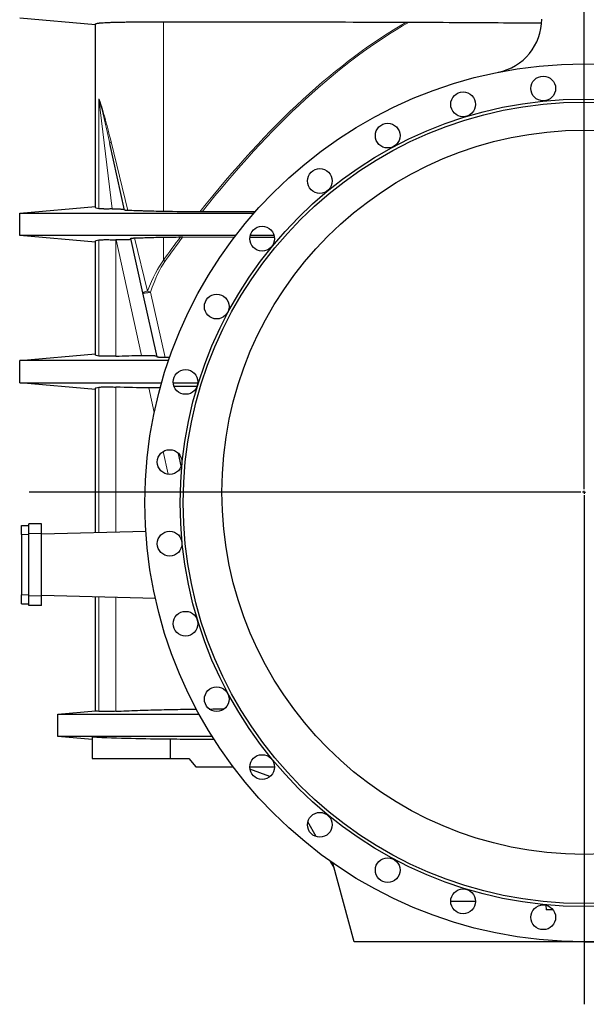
# Model space of a CAD drawing. Header units: millimetres. Extents: x 349 to 3828, y 433 to 5284.
# Tile 2 of 11: x 404 to 1343, y 1886 to 3517. Entities that reach past the tile are written whole.
import ezdxf

# ---------------------------------------------------------------- set-up
doc = ezdxf.new("R2010")
doc.units = ezdxf.units.MM
doc.layers.add('FORMAT', color=7, linetype='Continuous')

# ---------------------------------------------------------------- blocks, each defined once
blk = doc.blocks.new('SW_CENTERMARKSYMBOL_0')
at = {"layer": 'FORMAT', "color": 0}
for p, q in [((0, 5), (0, 2549.9)), ((-5, 0), (-919, 0)), ((0, 0), (-2.5, 0)), ((0, 0), (0, 2.5)), ((0, 0), (0, -2.5)), ((0, 0), (2.5, 0)), ((0, -5), (0, -848.4))]:
    blk.add_line(p, q, dxfattribs=at)

msp = doc.modelspace()

# ---------------------------------------------------------------- linework, layer by layer
at = {"color": 7, "linetype": 'Continuous', "lineweight": 25}
for p, q in [((529.4, 3508.5), (403.9, 3519.5)), ((529.4, 3206.1), (529.4, 3509.6)), ((577.7, 3201.5), (553.3, 3311.8)), ((403.9, 3196.5), (529.4, 3207.4)), ((794.4, 3198.8), (706.1, 3198.5)), ((403.9, 3159.5), (403.9, 3196.5)), ((529.4, 3148.5), (403.9, 3159.5)), ((529.4, 2962.1), (529.4, 3149.9)), ((563.6, 3152.3), (563.3, 3152.3)), ((608.1, 3064.6), (588.1, 3154.7)), ((674.3, 3157.1), (759.9, 3156.8)), ((785.3, 3156.7), (825.8, 3156.6)), ((631.6, 2958.3), (608.1, 3064.6)), ((403.9, 2952.5), (529.4, 2963.4)), ((652.6, 2957.3), (644.8, 2957.2)), ((403.9, 2915.5), (403.9, 2952.5)), ((529.4, 2904.5), (403.9, 2915.5)), ((529.4, 2666.9), (529.4, 2905.9)), ((659.3, 2910), (697.9, 2909.9)), ((671.7, 2777.6), (667.1, 2798.2)), ((406.9, 2679), (418.9, 2679)), ((406.9, 2664), (406.9, 2679)), ((440.2, 2681.5), (418.9, 2681.5)), ((418.9, 2665.5), (418.9, 2681.5)), ((440.2, 2665.5), (440.2, 2681.5)), ((406.9, 2664), (406.9, 2564)), ((418.9, 2562.5), (418.9, 2665.5)), ((613, 2669), (440.2, 2664.5)), ((440.2, 2562.5), (440.2, 2665.5)), ((406.9, 2549), (406.9, 2564)), ((418.9, 2546.5), (418.9, 2562.5)), ((440.2, 2563.4), (628.8, 2558.5)), ((440.2, 2546.5), (440.2, 2562.5)), ((406.9, 2549), (418.9, 2549)), ((440.2, 2546.5), (418.9, 2546.5)), ((529.4, 2371.8), (529.4, 2561.1)), ((466.9, 2366.5), (529.4, 2371.9)), ((466.9, 2329.5), (466.9, 2366.5)), ((523.9, 2324.5), (466.9, 2329.5)), ((523.9, 2328.1), (523.9, 2292.9)), ((653.1, 2324.8), (653.1, 2292.9)), ((523.9, 2292.9), (653.1, 2292.9)), ((653.1, 2292.9), (683.9, 2292.9)), ((683.9, 2292.9), (695.6, 2279)), ((695.6, 2279), (757.7, 2279)), ((785.1, 2279), (826.1, 2279)), ((818.6, 2262.9), (785.4, 2275)), ((895.4, 2163.4), (881.3, 2187.8)), ((924.9, 2112.3), (919.1, 2122.4)), ((957.9, 1989), (922.9, 2119.7)), ((1159.1, 2056), (1118.1, 2056)), ((1275.8, 2049.8), (1276.4, 2042)), ((1287.8, 2042), (1276.4, 2042)), ((1338.9, 1989), (957.9, 1989)), ((1338.9, 1989), (1719.9, 1989))]:
    msp.add_line(p, q, dxfattribs=at)
at = {"color": 8, "linetype": 'Continuous', "lineweight": 18}
for p, q in [((642.1, 3199.2), (642.1, 3513.5)), ((535.2, 3203.8), (535.2, 3385.9)), ((557.3, 3203.4), (535.2, 3385.9)), ((555.4, 3314.6), (583.2, 3200.9)), ((535.2, 2959.8), (535.2, 3152.1)), ((563.3, 3152.3), (563.3, 2959.6)), ((606, 2960.8), (563.6, 3152.3)), ((594.3, 3155.4), (615.8, 3067.4)), ((642.1, 3118.4), (642.1, 3156.7)), ((620.8, 3065.6), (644.8, 2957.2)), ((535.2, 2667), (535.2, 2908.1)), ((563.3, 2908.3), (563.3, 2667.7)), ((627, 2866.2), (618, 2906.8)), ((649.7, 2763.8), (641.4, 2801.5)), ((406.9, 2664), (418.9, 2664)), ((440.2, 2665.5), (418.9, 2665.5)), ((406.9, 2564), (418.9, 2564)), ((440.2, 2562.5), (418.9, 2562.5)), ((535.2, 2370.8), (535.2, 2560.9)), ((563.3, 2560.2), (563.3, 2371.1))]:
    msp.add_line(p, q, dxfattribs=at)
at = {"color": 8, "linetype": 'Continuous', "lineweight": 18, "flags": 128}
for points in [[(608.1, 3064.6), (608.1, 3064.7), (608.4, 3065), (609, 3065.2), (609.7, 3065.5), (610.6, 3065.9), (611.7, 3066.2), (612.9, 3066.6), (614.3, 3067), (615.8, 3067.4)], [(608.1, 3064.6), (608.2, 3064.4), (608.6, 3064.2), (609.1, 3064.1), (609.9, 3064.1), (610.8, 3064.1), (611.9, 3064.2), (613.2, 3064.3), (614.5, 3064.5), (616, 3064.7), (617.5, 3064.9), (619.1, 3065.2), (620.8, 3065.6)]]:
    msp.add_lwpolyline(points, dxfattribs=at)
at = {"color": 7, "linetype": 'Continuous', "lineweight": 25}
for centre, radius in [((1338.9, 2716.5), 727.5), ((1271.3, 3403.1), 20.5), ((1138.6, 3376.8), 20.5), ((1338.9, 2716.5), 669), ((1338.9, 2716.5), 664), ((1013.7, 3325), 20.5), ((1338.9, 2734), 600), ((901.2, 3249.8), 20.5), ((805.6, 3154.2), 20.5), ((730.4, 3041.7), 20.5), ((678.7, 2916.8), 20.5), ((652.3, 2784.1), 20.5), ((652.3, 2648.8), 20.5), ((678.7, 2516.2), 20.5), ((730.4, 2391.2), 20.5), ((805.6, 2278.7), 20.5), ((901.2, 2183.1), 20.5), ((1013.7, 2107.9), 20.5), ((1138.6, 2056.2), 20.5), ((1271.3, 2029.8), 20.5)]:
    msp.add_circle(centre, radius, dxfattribs=at)
msp.add_arc((1178.9, 3518.2), 90, 281.2867, 0, dxfattribs=at)
at = {"color": 8, "linetype": 'Continuous', "lineweight": 18}
for centre, radius, start, end in [((556.6, 3311.5), 3.38, 111.857, 174.4754), ((710.1, 3209.8), 113.9, 233.3231, 234.8756), ((650.4, 3154.4), 93.7, 248.315, 251.5401)]:
    msp.add_arc(centre, radius, start, end, dxfattribs=at)
for centre, major_axis, ratio, start_param, end_param in [((1338.9, -22099.3), (0, 25697.2), 0.141047, 0.081204, 0.176525), ((1338.9, -22101.2), (0, 25697.2), 0.140541, 0.080341, 0.176127), ((1338.9, -22099.3), (0, 25697.2), 0.141047, 0.185479, 0.19346), ((1338.9, -22101.2), (0, 25697.2), 0.140541, 0.185093, 0.19346), ((668.9, 2235.2), (0, 900), 0.154985, 0.19346, 0.390743), ((668.9, 2233.4), (0, 900), 0.140541, 0.19346, 0.390743)]:
    msp.add_ellipse(centre, major_axis=major_axis, ratio=ratio, start_param=start_param, end_param=end_param, dxfattribs=at)
at = {"color": 7, "linetype": 'Continuous', "lineweight": 25}
for points, knots in [([(529.4, 3509.6), (529.4, 3509.8), (529.6, 3510.1), (530.3, 3510.5), (530.8, 3510.7), (532.2, 3511), (533, 3511.2), (534.6, 3511.4), (535.1, 3511.5), (536, 3511.6), (536.3, 3511.6), (537, 3511.7), (537.3, 3511.7), (540.4, 3512), (543.7, 3512.2), (549.6, 3512.5), (551.7, 3512.6), (555.1, 3512.7), (556.3, 3512.7), (558.1, 3512.8), (558.7, 3512.8), (560, 3512.8), (560.6, 3512.9), (566.4, 3513), (572, 3513.1), (581.1, 3513.3), (584.2, 3513.3), (589.1, 3513.4), (590.7, 3513.4), (594.1, 3513.4), (595.8, 3513.4), (604.5, 3513.5), (611.6, 3513.5), (622.8, 3513.5), (626.6, 3513.5), (634.2, 3513.5), (638.1, 3513.5), (642.1, 3513.5)], [0, 0, 0, 0, 0.0625, 0.0625, 0.125, 0.125, 0.1875, 0.1875, 0.21875, 0.21875, 0.234375, 0.234375, 0.25, 0.25, 0.375, 0.375, 0.4375, 0.4375, 0.46875, 0.46875, 0.484375, 0.484375, 0.5, 0.5, 0.625, 0.625, 0.6875, 0.6875, 0.71875, 0.71875, 0.75, 0.75, 0.875, 0.875, 0.9375, 0.9375, 1, 1, 1, 1]), ([(642.1, 3513.5), (646.3, 3513.4), (650.4, 3513.4), (658.8, 3513.4), (662.9, 3513.4), (675.4, 3513.4), (683.8, 3513.4), (708.8, 3513.4), (742.2, 3513.4), (775.7, 3513.4), (809.2, 3513.4), (826, 3513.4), (910, 3513.3), (977.3, 3513.2), (1044.9, 3513.1)], [0, 0, 0, 0, 0.03125, 0.03125, 0.0625, 0.0625, 0.125, 0.125, 0.25, 0.375, 0.375, 0.5, 0.5, 1, 1, 1, 1]), ([(1049.1, 3513.1), (1074.3, 3512.9), (1147.5, 3512.4), (1220.7, 3512), (1268.6, 3511.7)], [0, 0, 0, 0, 0.3444576, 1, 1, 1, 1]), ([(535.2, 3203.8), (533.3, 3204.1), (531.9, 3204.4), (530.4, 3205), (530.1, 3205.2), (529.6, 3205.6), (529.4, 3205.8), (529.4, 3206.1)], [0, 0, 0, 0, 0.5, 0.5, 0.75, 0.75, 1, 1, 1, 1]), ([(557.3, 3203.4), (556, 3203.4), (554.7, 3203.4), (552.2, 3203.4), (551, 3203.3), (548.7, 3203.3), (547.6, 3203.3), (546, 3203.3), (545.4, 3203.3), (544.4, 3203.3), (543.9, 3203.4), (542.5, 3203.4), (541.6, 3203.4), (539.9, 3203.4), (539.1, 3203.5), (538.1, 3203.5), (537.7, 3203.5), (537.1, 3203.6), (536.8, 3203.6), (536, 3203.7), (535.6, 3203.7), (535.2, 3203.8)], [0, 0, 0, 0, 0.125, 0.125, 0.25, 0.25, 0.375, 0.375, 0.4375, 0.4375, 0.5, 0.5, 0.625, 0.625, 0.75, 0.75, 0.8125, 0.8125, 0.875, 0.875, 1, 1, 1, 1]), ([(557.3, 3203.4), (558.7, 3203.5), (560, 3203.5), (562.7, 3203.5), (563.9, 3203.5), (565.8, 3203.5), (566.4, 3203.5), (567.5, 3203.5), (568.1, 3203.5), (569.7, 3203.4), (570.7, 3203.4), (572.1, 3203.3), (572.5, 3203.3), (573.3, 3203.3), (573.7, 3203.2), (574.8, 3203.1), (575.4, 3203.1), (576.1, 3203), (576.4, 3202.9), (576.8, 3202.8), (576.9, 3202.8), (577.3, 3202.7), (577.5, 3202.6), (577.5, 3202.5)], [0, 0, 0, 0, 0.125, 0.125, 0.25, 0.25, 0.3125, 0.3125, 0.375, 0.375, 0.5, 0.5, 0.5625, 0.5625, 0.625, 0.625, 0.75, 0.75, 0.8125, 0.8125, 0.875, 0.875, 1, 1, 1, 1]), ([(583.2, 3200.9), (582.3, 3200.9), (581.6, 3201), (580.6, 3201), (580.3, 3201), (579.7, 3201.1), (579.4, 3201.1), (579, 3201.2), (578.8, 3201.2), (578.4, 3201.3), (578.2, 3201.3), (577.9, 3201.4), (577.7, 3201.5), (577.7, 3201.5)], [0, 0, 0, 0, 0.25, 0.25, 0.375, 0.375, 0.5, 0.5, 0.625, 0.625, 0.75, 0.75, 1, 1, 1, 1]), ([(642.1, 3199.2), (636.7, 3199.3), (631.4, 3199.4), (623.7, 3199.6), (621.1, 3199.7), (616.1, 3199.8), (613.6, 3199.9), (608.6, 3200.1), (606.2, 3200.1), (602.6, 3200.3), (601.4, 3200.3), (599, 3200.4), (597.8, 3200.4), (591.9, 3200.6), (587.4, 3200.7), (583.2, 3200.9)], [0, 0, 0, 0, 0.25, 0.25, 0.375, 0.375, 0.5, 0.5, 0.625, 0.625, 0.6875, 0.6875, 0.75, 0.75, 1, 1, 1, 1]), ([(403.9, 3196.5), (404, 3196.5), (404.1, 3196.5), (405.1, 3196.5), (406.6, 3196.5), (408.7, 3196.5), (411.4, 3196.5), (414.6, 3196.5), (418.5, 3196.5), (423.2, 3196.5), (428.7, 3196.5), (434.9, 3196.5), (441.6, 3196.5), (448.7, 3196.5), (456.1, 3196.5), (463.7, 3196.5), (471.7, 3196.5), (480.1, 3196.5), (488.8, 3196.5), (497.7, 3196.5), (507.3, 3196.5), (517.4, 3196.5), (528.2, 3196.5), (539.1, 3196.5), (550.3, 3196.5), (561.8, 3196.5), (573.4, 3196.5), (585.2, 3196.5), (596.9, 3196.5), (608.6, 3196.5), (620.3, 3196.5), (631.9, 3196.5), (650.1, 3196.5), (675.1, 3196.5), (708.8, 3196.5), (744.5, 3196.5), (773.1, 3196.5), (789.1, 3196.5), (792.4, 3196.5)], [0, 0, 0, 0, 0.021411, 0.042721, 0.063949, 0.085112, 0.106224, 0.127308, 0.148388, 0.171603, 0.19488, 0.21823, 0.241632, 0.265063, 0.286373, 0.307678, 0.328964, 0.350214, 0.371412, 0.392547, 0.413641, 0.436827, 0.460029, 0.48328, 0.506602, 0.530017, 0.553978, 0.577979, 0.60188, 0.625687, 0.649409, 0.673055, 0.696634, 0.761201, 0.825579, 0.902419, 0.979848, 1, 1, 1, 1]), ([(762, 3159.5), (749.3, 3159.5), (720.6, 3159.5), (681.4, 3159.5), (644.2, 3159.5), (619.6, 3159.5), (602.3, 3159.5), (592.2, 3159.5), (582, 3159.5), (571.8, 3159.5), (561.6, 3159.5), (551.4, 3159.5), (541.2, 3159.5), (531.1, 3159.5), (521.3, 3159.5), (511.7, 3159.5), (502.3, 3159.5), (492.9, 3159.5), (483.5, 3159.5), (474.2, 3159.5), (465.3, 3159.5), (456.9, 3159.5), (449.2, 3159.5), (442.3, 3159.5), (436.1, 3159.5), (430.4, 3159.5), (425.2, 3159.5), (420.5, 3159.5), (416.4, 3159.5), (412.8, 3159.5), (409.7, 3159.5), (407.1, 3159.5), (405.3, 3159.5), (404.2, 3159.5), (404, 3159.5), (403.9, 3159.5)], [0, 0, 0, 0, 0.082749, 0.186765, 0.255585, 0.324871, 0.346774, 0.368748, 0.390799, 0.412927, 0.434995, 0.457692, 0.480305, 0.502852, 0.52535, 0.547822, 0.570297, 0.592802, 0.617624, 0.642522, 0.667472, 0.692452, 0.71744, 0.740148, 0.762833, 0.785475, 0.808058, 0.830577, 0.853057, 0.875527, 0.900265, 0.925057, 0.949928, 0.974901, 1, 1, 1, 1]), ([(529.4, 3149.9), (529.4, 3150.1), (529.6, 3150.3), (530, 3150.8), (530.4, 3151), (531.8, 3151.5), (533.3, 3151.8), (535.2, 3152.1)], [0, 0, 0, 0, 0.25, 0.25, 0.5, 0.5, 1, 1, 1, 1]), ([(535.2, 3152.1), (535.6, 3152.2), (536.2, 3152.3), (537.6, 3152.4), (538.3, 3152.4), (539.7, 3152.5), (540.2, 3152.5), (541.2, 3152.5), (541.7, 3152.5), (543.3, 3152.6), (544.5, 3152.6), (546.3, 3152.6), (547, 3152.6), (548.3, 3152.6), (549, 3152.6), (551.1, 3152.6), (552.5, 3152.6), (554.7, 3152.5), (555.5, 3152.5), (557, 3152.5), (557.8, 3152.5), (560.1, 3152.4), (561.7, 3152.4), (563.3, 3152.3)], [0, 0, 0, 0, 0.125, 0.125, 0.25, 0.25, 0.3125, 0.3125, 0.375, 0.375, 0.5, 0.5, 0.5625, 0.5625, 0.625, 0.625, 0.75, 0.75, 0.8125, 0.8125, 0.875, 0.875, 1, 1, 1, 1]), ([(588.4, 3153.2), (588.4, 3153.1), (588.3, 3153), (587.8, 3152.9), (587.7, 3152.8), (587.3, 3152.7), (587.2, 3152.7), (586.9, 3152.7), (586.8, 3152.6), (586, 3152.5), (585.2, 3152.5), (584.1, 3152.4), (583.9, 3152.4), (583.4, 3152.3), (583.1, 3152.3), (582.3, 3152.3), (581.8, 3152.2), (580.1, 3152.2), (578.8, 3152.1), (576.1, 3152.1), (574.6, 3152.1), (572.4, 3152.1), (571.6, 3152.1), (570, 3152.1), (569.2, 3152.2), (566.8, 3152.2), (565.2, 3152.3), (563.6, 3152.3)], [0, 0, 0, 0, 0.125, 0.125, 0.1875, 0.1875, 0.21875, 0.21875, 0.25, 0.25, 0.375, 0.375, 0.40625, 0.40625, 0.4375, 0.4375, 0.5, 0.5, 0.625, 0.625, 0.75, 0.75, 0.8125, 0.8125, 0.875, 0.875, 1, 1, 1, 1]), ([(588.1, 3154.7), (588.1, 3154.8), (588.2, 3154.8), (588.6, 3155), (588.8, 3155), (589.2, 3155.1), (589.4, 3155.1), (590, 3155.2), (590.3, 3155.2), (590.9, 3155.2), (591.3, 3155.3), (592.1, 3155.3), (592.5, 3155.3), (593.3, 3155.4), (593.8, 3155.4), (594.3, 3155.4)], [0, 0, 0, 0, 0.25, 0.25, 0.375, 0.375, 0.5, 0.5, 0.625, 0.625, 0.75, 0.75, 0.875, 0.875, 1, 1, 1, 1]), ([(594.3, 3155.4), (595.2, 3155.4), (596.1, 3155.5), (598, 3155.5), (598.9, 3155.6), (601.8, 3155.7), (603.7, 3155.7), (609.4, 3155.9), (613.3, 3156), (621.3, 3156.3), (625.4, 3156.4), (633.6, 3156.6), (637.8, 3156.6), (642.1, 3156.7)], [0, 0, 0, 0, 0.0625, 0.0625, 0.125, 0.125, 0.25, 0.25, 0.5, 0.5, 0.75, 0.75, 1, 1, 1, 1]), ([(825.3, 3159.5), (823.8, 3159.5), (810.6, 3159.5), (797.4, 3159.5), (785.8, 3159.5)], [0, 0, 0, 0, 0.1164, 1, 1, 1, 1]), ([(535.2, 2959.8), (533.3, 2960.1), (531.8, 2960.4), (530.4, 2961), (530, 2961.2), (529.6, 2961.6), (529.4, 2961.8), (529.4, 2962.1)], [0, 0, 0, 0, 0.5, 0.5, 0.75, 0.75, 1, 1, 1, 1]), ([(563.3, 2959.6), (561.7, 2959.6), (560.1, 2959.5), (557, 2959.4), (555.5, 2959.4), (553.3, 2959.4), (552.5, 2959.4), (551.1, 2959.3), (550.4, 2959.3), (548.3, 2959.3), (547, 2959.3), (545.1, 2959.3), (544.5, 2959.3), (543.3, 2959.4), (542.8, 2959.4), (541.1, 2959.4), (540.2, 2959.4), (538.8, 2959.5), (538.4, 2959.5), (537.6, 2959.6), (537.2, 2959.6), (536.2, 2959.7), (535.6, 2959.7), (535.2, 2959.8)], [0, 0, 0, 0, 0.125, 0.125, 0.25, 0.25, 0.3125, 0.3125, 0.375, 0.375, 0.5, 0.5, 0.5625, 0.5625, 0.625, 0.625, 0.75, 0.75, 0.8125, 0.8125, 0.875, 0.875, 1, 1, 1, 1]), ([(606, 2960.8), (607.7, 2960.9), (609.3, 2960.9), (611.7, 2960.9), (612.5, 2960.9), (614, 2960.9), (614.8, 2960.9), (617.1, 2960.9), (618.5, 2960.9), (620.6, 2960.8), (621.2, 2960.8), (622.2, 2960.8), (622.5, 2960.7), (623.1, 2960.7), (623.4, 2960.7), (624.9, 2960.6), (625.9, 2960.5), (627.1, 2960.4), (627.3, 2960.4), (627.8, 2960.4), (628, 2960.3), (628.6, 2960.3), (628.9, 2960.2), (629.9, 2960.1), (630.4, 2960), (631, 2959.8), (631.1, 2959.7), (631.3, 2959.6), (631.3, 2959.5), (631.4, 2959.5)], [0, 0, 0, 0, 0.125, 0.125, 0.1875, 0.1875, 0.25, 0.25, 0.375, 0.375, 0.4375, 0.4375, 0.46875, 0.46875, 0.5, 0.5, 0.625, 0.625, 0.65625, 0.65625, 0.6875, 0.6875, 0.75, 0.75, 0.875, 0.875, 0.9375, 0.9375, 1, 1, 1, 1]), ([(644.8, 2957.2), (643.9, 2957.2), (643.1, 2957.2), (641.9, 2957.3), (641.4, 2957.3), (640.6, 2957.3), (640.2, 2957.3), (639.1, 2957.3), (638.3, 2957.4), (637.2, 2957.4), (636.9, 2957.4), (636.2, 2957.5), (635.9, 2957.5), (635, 2957.6), (634.4, 2957.6), (633.7, 2957.7), (633.5, 2957.7), (633.1, 2957.8), (632.9, 2957.8), (632.4, 2957.9), (632.1, 2958), (631.8, 2958.1), (631.8, 2958.1), (631.7, 2958.2), (631.6, 2958.2), (631.6, 2958.3)], [0, 0, 0, 0, 0.125, 0.125, 0.1875, 0.1875, 0.25, 0.25, 0.375, 0.375, 0.4375, 0.4375, 0.5, 0.5, 0.625, 0.625, 0.6875, 0.6875, 0.75, 0.75, 0.875, 0.875, 0.9375, 0.9375, 1, 1, 1, 1]), ([(650.9, 2952.5), (649.7, 2952.5), (645, 2952.5), (636.7, 2952.5), (626.1, 2952.5), (615.4, 2952.5), (604.8, 2952.5), (594, 2952.5), (583.3, 2952.5), (572.5, 2952.5), (561.8, 2952.5), (551.4, 2952.5), (541.2, 2952.5), (531.1, 2952.5), (521.3, 2952.5), (511.7, 2952.5), (502.3, 2952.5), (492.9, 2952.5), (483.5, 2952.5), (474.2, 2952.5), (465.3, 2952.5), (456.9, 2952.5), (449.2, 2952.5), (442.3, 2952.5), (436.1, 2952.5), (430.4, 2952.5), (425.2, 2952.5), (420.5, 2952.5), (416.4, 2952.5), (412.8, 2952.5), (409.7, 2952.5), (407.1, 2952.5), (405.3, 2952.5), (404.2, 2952.5), (404, 2952.5), (403.9, 2952.5)], [0, 0, 0, 0, 0.0100218, 0.0403799, 0.0708134, 0.1013317, 0.1319442, 0.1626603, 0.1934892, 0.2244354, 0.2553095, 0.2852244, 0.3150293, 0.3447468, 0.3743992, 0.4040183, 0.4336403, 0.4633022, 0.4960185, 0.5288348, 0.5617203, 0.594644, 0.6275785, 0.6575089, 0.6874075, 0.7172511, 0.7470155, 0.7766958, 0.8063255, 0.8359417, 0.8685464, 0.9012235, 0.934004, 0.9669182, 1, 1, 1, 1]), ([(403.9, 2915.5), (404, 2915.5), (404.1, 2915.5), (405.1, 2915.5), (406.6, 2915.5), (408.7, 2915.5), (411.4, 2915.5), (414.6, 2915.5), (418.5, 2915.5), (423.2, 2915.5), (428.7, 2915.5), (434.9, 2915.5), (441.6, 2915.5), (448.7, 2915.5), (456.1, 2915.5), (463.7, 2915.5), (471.7, 2915.5), (480.1, 2915.5), (488.8, 2915.5), (497.7, 2915.5), (507.3, 2915.5), (517.4, 2915.5), (528.2, 2915.5), (539.1, 2915.5), (550.3, 2915.5), (561.1, 2915.5), (571.2, 2915.5), (580.8, 2915.5), (590.3, 2915.5), (599.8, 2915.5), (609.2, 2915.5), (622.4, 2915.5), (632.4, 2915.5), (639.3, 2915.5)], [0, 0, 0, 0, 0.031113, 0.06208, 0.092927, 0.12368, 0.154359, 0.184997, 0.21563, 0.249364, 0.283189, 0.31712, 0.351126, 0.385174, 0.416141, 0.447101, 0.478032, 0.508912, 0.539715, 0.570427, 0.60108, 0.634772, 0.668488, 0.702275, 0.736166, 0.770191, 0.798405, 0.826702, 0.854914, 0.883031, 0.911062, 0.939011, 1, 1, 1, 1]), ([(529.4, 2905.9), (529.4, 2906.1), (529.6, 2906.3), (530, 2906.8), (530.4, 2907), (531.8, 2907.5), (533.3, 2907.8), (535.2, 2908.1)], [0, 0, 0, 0, 0.25, 0.25, 0.5, 0.5, 1, 1, 1, 1]), ([(535.2, 2908.1), (535.6, 2908.2), (536.2, 2908.3), (537.6, 2908.4), (538.3, 2908.4), (539.7, 2908.5), (540.2, 2908.5), (541.2, 2908.5), (541.7, 2908.5), (543.3, 2908.6), (544.5, 2908.6), (546.3, 2908.6), (547, 2908.6), (548.3, 2908.6), (549, 2908.6), (551.1, 2908.6), (552.5, 2908.6), (554.7, 2908.5), (555.5, 2908.5), (557, 2908.5), (557.8, 2908.5), (560.1, 2908.4), (561.7, 2908.4), (563.3, 2908.3)], [0, 0, 0, 0, 0.125, 0.125, 0.25, 0.25, 0.3125, 0.3125, 0.375, 0.375, 0.5, 0.5, 0.5625, 0.5625, 0.625, 0.625, 0.75, 0.75, 0.8125, 0.8125, 0.875, 0.875, 1, 1, 1, 1]), ([(636.9, 2907.1), (636.3, 2907.1), (634.7, 2907), (631.7, 2906.9), (628.1, 2906.8), (624.5, 2906.8), (621.1, 2906.8), (619, 2906.8), (618, 2906.8)], [0, 0, 0, 0, 0.139876, 0.329047, 0.521776, 0.714531, 0.857263, 1, 1, 1, 1]), ([(658.3, 2915.5), (659.8, 2915.5), (673.4, 2915.5), (687, 2915.5), (699.1, 2915.5)], [0, 0, 0, 0, 0.112909, 1, 1, 1, 1]), ([(466.9, 2366.5), (467, 2366.5), (467.1, 2366.5), (468, 2366.5), (469.3, 2366.5), (471.3, 2366.5), (473.7, 2366.5), (476.7, 2366.5), (480.3, 2366.5), (484.6, 2366.5), (489.6, 2366.5), (495.2, 2366.5), (501.4, 2366.5), (507.9, 2366.5), (514.7, 2366.5), (521.7, 2366.5), (529, 2366.5), (536.7, 2366.5), (544.7, 2366.5), (553, 2366.5), (561.8, 2366.5), (571.2, 2366.5), (581.1, 2366.5), (591.3, 2366.5), (601.7, 2366.5), (611.7, 2366.5), (621.3, 2366.5), (630.4, 2366.5), (639.5, 2366.5), (648.6, 2366.5), (657.7, 2366.5), (666.7, 2366.5), (680.9, 2366.5), (692.5, 2366.5), (701, 2366.5), (701.3, 2366.5)], [0, 0, 0, 0, 0.0295795, 0.0590179, 0.0883437, 0.1175838, 0.1467633, 0.1759063, 0.2050362, 0.2370971, 0.2692327, 0.3014696, 0.333784, 0.3661462, 0.3955859, 0.4250251, 0.4544463, 0.4838291, 0.5131512, 0.5423913, 0.5715575, 0.6035951, 0.6356308, 0.6677096, 0.6998689, 0.7321362, 0.7594498, 0.7868802, 0.8143474, 0.8417075, 0.8689666, 0.8961324, 0.9232125, 0.9973023, 1, 1, 1, 1]), ([(535.2, 2370.8), (533.3, 2371), (531.8, 2371.2), (529.9, 2371.5), (529.4, 2371.7), (529.4, 2371.8)], [0, 0, 0, 0, 0.5, 0.5, 1, 1, 1, 1]), ([(563.3, 2371.1), (561.7, 2371), (560.1, 2371), (557, 2370.8), (555.5, 2370.8), (553.3, 2370.7), (552.5, 2370.7), (551.1, 2370.6), (550.4, 2370.6), (548.3, 2370.6), (547, 2370.6), (545.1, 2370.5), (544.5, 2370.5), (543.3, 2370.5), (542.8, 2370.5), (541.1, 2370.5), (540.2, 2370.5), (538.8, 2370.6), (538.4, 2370.6), (537.6, 2370.6), (537.2, 2370.6), (536.2, 2370.7), (535.6, 2370.7), (535.2, 2370.8)], [0, 0, 0, 0, 0.125, 0.125, 0.25, 0.25, 0.3125, 0.3125, 0.375, 0.375, 0.5, 0.5, 0.5625, 0.5625, 0.625, 0.625, 0.75, 0.75, 0.8125, 0.8125, 0.875, 0.875, 1, 1, 1, 1]), ([(563.3, 2371.1), (575.1, 2371.6), (598.9, 2372.7), (634.6, 2373.7), (667.2, 2374.4), (687.9, 2374.6), (696.7, 2374.7)], [0, 0, 0, 0, 0.267169, 0.534347, 0.80152, 1, 1, 1, 1]), ([(718.1, 2374.9), (725.9, 2375), (734.2, 2375), (742.4, 2375), (742.9, 2375)], [0, 0, 0, 0, 0.948264, 1, 1, 1, 1]), ([(723, 2329.5), (719.7, 2329.5), (707.1, 2329.5), (685.1, 2329.5), (663.4, 2329.5), (648, 2329.5), (639.1, 2329.5), (630.1, 2329.5), (621.1, 2329.5), (611.4, 2329.5), (601.1, 2329.5), (590.1, 2329.5), (579.3, 2329.5), (568.8, 2329.5), (558.7, 2329.5), (549, 2329.5), (539.9, 2329.5), (531.3, 2329.5), (523.1, 2329.5), (515.4, 2329.5), (508, 2329.5), (501, 2329.5), (494.5, 2329.5), (488.6, 2329.5), (483.4, 2329.5), (478.9, 2329.5), (475.2, 2329.5), (472.2, 2329.5), (469.8, 2329.5), (468.2, 2329.5), (467.1, 2329.5), (467, 2329.5), (466.9, 2329.5)], [0, 0, 0, 0, 0.027843, 0.106783, 0.18637, 0.211551, 0.236824, 0.262194, 0.287524, 0.312748, 0.344869, 0.376879, 0.408807, 0.440698, 0.472603, 0.504574, 0.534814, 0.565135, 0.595506, 0.625902, 0.6563, 0.688519, 0.720685, 0.752765, 0.78474, 0.816649, 0.848553, 0.878663, 0.908831, 0.939087, 0.969465, 1, 1, 1, 1]), ([(653.1, 2324.8), (631.5, 2324.9), (610, 2325.2), (567, 2326.4), (545.5, 2327.1), (523.9, 2328.1)], [0, 0, 0, 0, 0.5, 0.5, 1, 1, 1, 1]), ([(726.3, 2324.4), (716.8, 2324.4), (692.4, 2324.4), (668, 2324.6), (653.1, 2324.8)], [0, 0, 0, 0, 0.3890239, 1, 1, 1, 1])]:
    msp.add_open_spline(points, degree=3, knots=knots, dxfattribs=at)
for points in [[(1044.9, 3513.1), (1046.3, 3513.1), (1047.7, 3513.1), (1049.1, 3513.1)], [(702.4, 3198.5), (682.3, 3198.7), (662.2, 3199), (642.1, 3199.2)], [(706.1, 3198.5), (704.9, 3198.5), (703.7, 3198.5), (702.4, 3198.5)], [(642.1, 3156.7), (651.6, 3156.8), (661, 3156.9), (670.5, 3157.1)], [(670.5, 3157.1), (671.8, 3157.1), (673, 3157.1), (674.3, 3157.1)], [(563.3, 2959.6), (577.5, 2960.1), (591.8, 2960.5), (606, 2960.8)], [(618, 2906.8), (599.8, 2907.2), (581.5, 2907.7), (563.3, 2908.3)]]:
    msp.add_open_spline(points, degree=3, dxfattribs=at)
at = {"color": 8, "linetype": 'Continuous', "lineweight": 18}
for points, knots in [([(555.4, 3314.6), (553.7, 3321.2), (552.1, 3327.7), (549.7, 3337.4), (548.8, 3340.6), (547.2, 3346.9), (546.4, 3350), (544.7, 3356.2), (543.8, 3359.2), (542.2, 3365.2), (541.3, 3368.1), (540.2, 3371.7), (540, 3372.4), (539.6, 3373.8), (539.4, 3374.5), (538.7, 3376.5), (538.3, 3377.8), (537.4, 3380.4), (537, 3381.6), (536.3, 3383.3), (536.1, 3383.9), (535.7, 3384.7), (535.6, 3384.9), (535.5, 3385.3), (535.4, 3385.4), (535.3, 3385.6), (535.3, 3385.7), (535.2, 3385.8), (535.2, 3385.8), (535.2, 3385.9)], [0, 0, 0, 0, 0.25, 0.25, 0.375, 0.375, 0.5, 0.5, 0.625, 0.625, 0.75, 0.75, 0.78125, 0.78125, 0.8125, 0.8125, 0.875, 0.875, 0.9375, 0.9375, 0.96875, 0.96875, 0.984375, 0.984375, 0.992187, 0.992187, 0.996094, 0.996094, 1, 1, 1, 1]), ([(553.3, 3311.8), (551.8, 3318.4), (550.3, 3325), (548.1, 3334.8), (547.3, 3338), (545.8, 3344.4), (545.1, 3347.6), (543.6, 3354), (542.8, 3357.1), (541.3, 3363.3), (540.6, 3366.4), (539.6, 3370.1), (539.4, 3370.9), (539, 3372.4), (538.8, 3373.1), (538.3, 3375.3), (537.9, 3376.7), (537.1, 3379.5), (536.7, 3380.9), (536.2, 3382.8), (536, 3383.5), (535.7, 3384.4), (535.6, 3384.7), (535.4, 3385.2), (535.4, 3385.3), (535.3, 3385.5), (535.3, 3385.6), (535.2, 3385.8), (535.2, 3385.8), (535.2, 3385.9)], [0, 0, 0, 0, 0.25, 0.25, 0.375, 0.375, 0.5, 0.5, 0.625, 0.625, 0.75, 0.75, 0.78125, 0.78125, 0.8125, 0.8125, 0.875, 0.875, 0.9375, 0.9375, 0.96875, 0.96875, 0.984375, 0.984375, 0.992188, 0.992188, 0.996094, 0.996094, 1, 1, 1, 1])]:
    msp.add_open_spline(points, degree=3, knots=knots, dxfattribs=at)

# ---------------------------------------------------------------- block references
at = {"layer": 'FORMAT'}
msp.add_blockref('SW_CENTERMARKSYMBOL_0', (1338.9, 2734), dxfattribs=at)

doc.saveas('drawing.dxf')
